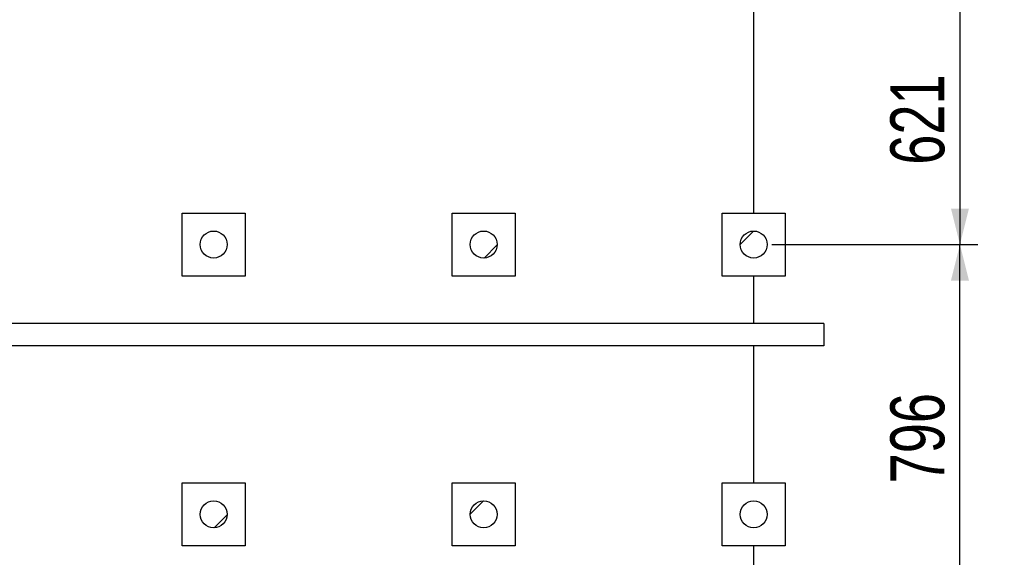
# Model space of a CAD drawing. Header units: millimetres. Extents: x 0 to 841, y 0 to 594.
# Tile 136 of 155: x 475 to 530, y 372 to 402. Entities that reach past the tile are written whole.
import ezdxf

# ---------------------------------------------------------------- set-up
doc = ezdxf.new("R2010")
doc.units = ezdxf.units.MM
doc.layers.add('COTES', color=1, linetype='Continuous')
doc.layers.add('TRAIT-FINS', color=9, linetype='Continuous')
doc.layers.add('TRAIT-FORT', color=4, linetype='Continuous', lineweight=25)
doc.styles.add('SLDTEXTSTYLE0', font='TXT', dxfattribs={"width": 0.75})
doc.dimstyles.new('SLDDIMSTYLE0', dxfattribs={"dimtxt": 3, "dimasz": 2, "dimexe": 0, "dimexo": 0.0625, "dimgap": 0.75, "dimtad": 1, "dimlfac": 40, "dimrnd": 1e-09, "dimzin": 12, "dimdsep": 46, "dimtxsty": 'SLDTEXTSTYLE0', "dimsah": 1, "dimcen": 0.09, "dimadec": 0, "dimazin": 3, "dimtfac": 1, "dimtofl": 0, "dimtmove": 0, "dimatfit": 3, "dimfxl": 1, "dimfrac": 2, "dimtolj": 1, "dimtzin": 12, "dimarcsym": 0})
doc.dimstyles.new('SLDDIMSTYLE1', dxfattribs={"dimtxt": 3, "dimasz": 2, "dimexe": 0, "dimexo": 0.0625, "dimgap": 0.75, "dimtad": 1, "dimdec": 0, "dimlfac": 40, "dimrnd": 1e-09, "dimzin": 12, "dimdsep": 46, "dimtxsty": 'SLDTEXTSTYLE0', "dimsah": 1, "dimcen": 0.09, "dimadec": 0, "dimazin": 3, "dimtfac": 1, "dimtdec": 0, "dimtofl": 0, "dimtmove": 0, "dimatfit": 3, "dimfxl": 1, "dimfrac": 2, "dimtolj": 1, "dimtzin": 12, "dimarcsym": 0})

# ---------------------------------------------------------------- blocks, each defined once
blk = doc.blocks.new('_D_16')
at = {"layer": 'COTES', "color": 1, "transparency": 16777216}
for p, q in [((487.011, 405.196), (528.607, 405.196)), ((527.607, 405.196), (527.607, 389.672)), ((517.152, 389.672), (528.607, 389.672))]:
    blk.add_line(p, q, dxfattribs=at)
for points in [[(527.607, 405.196), (527.107, 403.196), (528.107, 403.196)], [(527.607, 389.672), (528.107, 391.672), (527.107, 391.672)]]:
    blk.add_solid(points, dxfattribs=at)
at = {"layer": 'COTES', "color": 1, "transparency": 16777216, "insert": (523.74, 394.109), "char_height": 3, "attachment_point": 1, "rotation": 90, "style": 'SLDTEXTSTYLE0'}
blk.add_mtext('621', dxfattribs=at)
blk = doc.blocks.new('_D_17')
at = {"layer": 'COTES', "color": 1, "transparency": 16777216}
for p, q in [((517.152, 389.672), (528.607, 389.672)), ((527.607, 369.771), (527.607, 389.672)), ((487.011, 369.771), (528.607, 369.771))]:
    blk.add_line(p, q, dxfattribs=at)
for points in [[(527.607, 389.672), (527.107, 387.672), (528.107, 387.672)], [(527.607, 369.771), (528.107, 371.771), (527.107, 371.771)]]:
    blk.add_solid(points, dxfattribs=at)
at = {"layer": 'COTES', "color": 1, "transparency": 16777216, "insert": (523.74, 376.396), "char_height": 3, "attachment_point": 1, "rotation": 90, "style": 'SLDTEXTSTYLE0'}
blk.add_mtext('796', dxfattribs=at)
blk = doc.blocks.new('_D_20')
at = {"layer": 'COTES', "color": 1, "transparency": 16777216}
for p, q in [((517.152, 479.672), (537.052, 479.672)), ((536.052, 284.672), (536.052, 479.672)), ((517.152, 284.672), (537.052, 284.672))]:
    blk.add_line(p, q, dxfattribs=at)
for points in [[(536.052, 479.672), (535.552, 477.672), (536.552, 477.672)], [(536.052, 284.672), (536.552, 286.672), (535.552, 286.672)]]:
    blk.add_solid(points, dxfattribs=at)
at = {"layer": 'COTES', "color": 1, "transparency": 16777216, "char_height": 3, "attachment_point": 1, "rotation": 90, "style": 'SLDTEXTSTYLE0'}
for s, insert in [('(13x600)', (532.185, 379.199)), ('7800', (532.185, 369.207))]:
    blk.add_mtext(s, dxfattribs=dict(at, insert=insert))

msp = doc.modelspace()

# ---------------------------------------------------------------- hatches: boundary and pattern name
at = {"layer": 'TRAIT-FINS'}
h = msp.add_hatch(dxfattribs=at)
h.set_pattern_fill('ANSI31', color=9, style=0)
edge = h.paths.add_edge_path(flags=0)
edge.add_arc((486.15193, 389.6718), 0.75, 0, 360)
h = msp.add_hatch(dxfattribs=at)
h.set_pattern_fill('ANSI31', color=9, style=0)
edge = h.paths.add_edge_path(flags=0)
edge.add_arc((501.15193, 389.6718), 0.75, 0, 360)
h = msp.add_hatch(dxfattribs=at)
h.set_pattern_fill('ANSI31', color=9, style=0)
edge = h.paths.add_edge_path(flags=0)
edge.add_arc((516.15193, 389.6718), 0.75, 0, 360)
h = msp.add_hatch(dxfattribs=at)
h.set_pattern_fill('ANSI31', color=9, style=0)
edge = h.paths.add_edge_path(flags=0)
edge.add_arc((486.15193, 374.6718), 0.75, 0, 360)
h = msp.add_hatch(dxfattribs=at)
h.set_pattern_fill('ANSI31', color=9, style=0)
edge = h.paths.add_edge_path(flags=0)
edge.add_arc((501.15193, 374.6718), 0.75, 0, 360)
h = msp.add_hatch(dxfattribs=at)
h.set_pattern_fill('ANSI31', color=9, style=0)
edge = h.paths.add_edge_path(flags=0)
edge.add_arc((516.15193, 374.6718), 0.75, 0, 360)

# ---------------------------------------------------------------- linework, layer by layer
at = {"layer": 'TRAIT-FORT', "color": 4, "linetype": 'Continuous', "lineweight": 25}
for p, q in [((516.15193, 391.4218), (516.15193, 402.9218)), ((484.40193, 387.9218), (484.40193, 391.4218)), ((484.40193, 391.4218), (487.90193, 391.4218)), ((487.90193, 391.4218), (487.90193, 387.9218)), ((499.40193, 387.9218), (499.40193, 391.4218)), ((499.40193, 391.4218), (502.90193, 391.4218)), ((502.90193, 391.4218), (502.90193, 387.9218)), ((514.40193, 387.9218), (514.40193, 391.4218)), ((514.40193, 391.4218), (517.90193, 391.4218)), ((517.90193, 391.4218), (517.90193, 387.9218)), ((487.90193, 387.9218), (484.40193, 387.9218)), ((502.90193, 387.9218), (499.40193, 387.9218)), ((517.90193, 387.9218), (514.40193, 387.9218)), ((516.15193, 385.28972), (516.15193, 387.9218)), ((520.05179, 385.28972), (450.80948, 385.28972)), ((520.05179, 385.28972), (520.05179, 384.03972)), ((520.05179, 384.03972), (451.23823, 384.03972)), ((516.15193, 376.4218), (516.15193, 384.03972)), ((484.40193, 372.9218), (484.40193, 376.4218)), ((484.40193, 376.4218), (487.90193, 376.4218)), ((487.90193, 376.4218), (487.90193, 372.9218)), ((499.40193, 372.9218), (499.40193, 376.4218)), ((499.40193, 376.4218), (502.90193, 376.4218)), ((502.90193, 376.4218), (502.90193, 372.9218)), ((514.40193, 372.9218), (514.40193, 376.4218)), ((514.40193, 376.4218), (517.90193, 376.4218)), ((517.90193, 376.4218), (517.90193, 372.9218)), ((487.90193, 372.9218), (484.40193, 372.9218)), ((502.90193, 372.9218), (499.40193, 372.9218)), ((517.90193, 372.9218), (514.40193, 372.9218)), ((516.15193, 361.4218), (516.15193, 372.9218))]:
    msp.add_line(p, q, dxfattribs=at)
for centre in [(486.15193, 389.6718), (501.15193, 389.6718), (516.15193, 389.6718), (486.15193, 374.6718), (501.15193, 374.6718), (516.15193, 374.6718)]:
    msp.add_circle(centre, 0.75, dxfattribs=at)

# ---------------------------------------------------------------- dimensions: what is measured, and where the dimension line sits
at = {"layer": 'COTES', "color": 1}
dim = msp.add_linear_dim(base=(536.05179, 479.6718), p1=(516.15193, 284.6718), p2=(516.15193, 479.6718), angle=90, text='<> (13x600)', dimstyle='SLDDIMSTYLE0', dxfattribs=at)
dim.commit()
dim.dimension.update_dxf_attribs({"geometry": '_D_20', "text_midpoint": (536.05179, 382.1718), "dimtype": 160})
for p1, picture, middle in [((486.01106, 405.19612), '_D_16', (527.607, 397.43396)), ((486.01106, 369.77112), '_D_17', (527.607, 379.72146))]:
    dim = msp.add_linear_dim(base=(527.607, 389.6718), p1=p1, p2=(516.15193, 389.6718), angle=90, dimstyle='SLDDIMSTYLE1', dxfattribs=at)
    dim.commit()
    dim.dimension.update_dxf_attribs({"geometry": picture, "text_midpoint": middle, "dimtype": 160})

doc.saveas('drawing.dxf')
